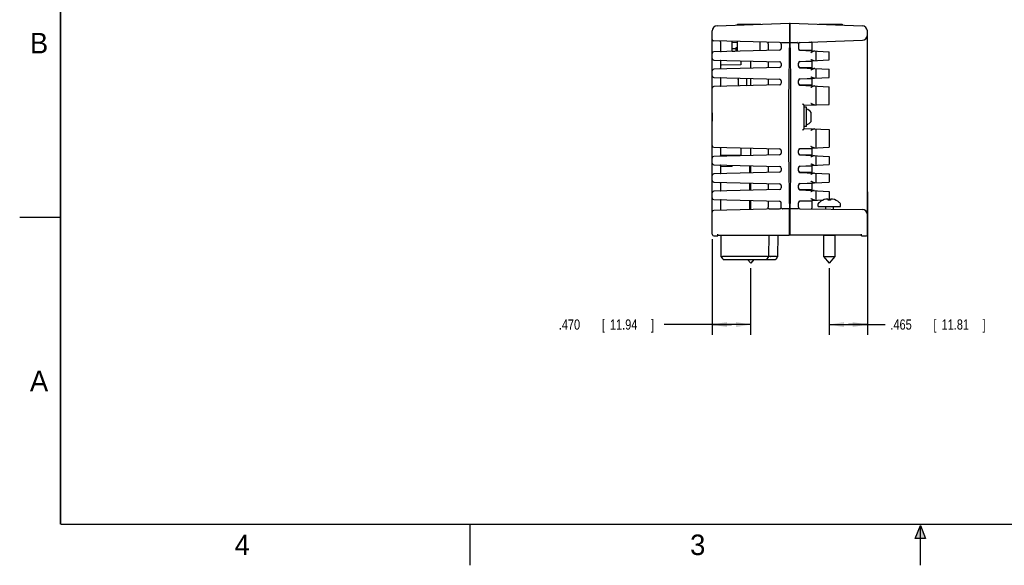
# Model space of a CAD drawing. Header units: inches. Extents: x 0 to 22, y 0 to 17.
# Tile 1 of 31: x 0 to 12, y 0 to 6.7. Entities that reach past the tile are written whole.
import ezdxf

# ---------------------------------------------------------------- set-up
doc = ezdxf.new("R2010")
doc.units = ezdxf.units.IN
doc.header["$LTSCALE"] = 1.21
doc.header["$MEASUREMENT"] = 0
doc.layers.get('0').update_dxf_attribs({"linetype": 'CONTINUOUS'})
doc.layers.add('DIMENSIONS', color=7, linetype='CONTINUOUS')
doc.styles.get("Standard").update_dxf_attribs({"font": 'txt', "width": 0.8})
doc.dimstyles.new('DIMSTYLE_1', dxfattribs={"dimtxt": 0.125, "dimasz": 0.18, "dimexe": 0.18, "dimexo": 0.0625, "dimgap": 0.09, "dimtad": 0, "dimtih": 1, "dimtoh": 1, "dimdec": 3, "dimzin": 4, "dimdsep": 46, "dimtxsty": 'STANDARD', "dimblk": '_FILLED', "dimblk1": '_FILLED', "dimblk2": '_FILLED', "dimcen": 0.09, "dimadec": 0, "dimazin": 0, "dimtp": 0.01, "dimtm": 0.01, "dimtfac": 1, "dimtdec": 3, "dimtofl": 0, "dimtmove": 0, "dimatfit": 3, "dimldrblk": '_FILLED', "dimfxl": 1, "dimtolj": 1, "dimtzin": 4, "dimarcsym": 0})

# ---------------------------------------------------------------- blocks, each defined once
blk = doc.blocks.new('_FILLED')
at = {"color": 0, "linetype": 'BYBLOCK'}
blk.add_solid([(0, 0), (-1, 0.174), (-1, -0.174)], dxfattribs=at)
blk = doc.blocks.new('*D5')
at = {"layer": 'DIMENSIONS', "color": 2, "linetype": 'CONTINUOUS'}
for p, q in [((10.352, 4.56), (10.352, 2.814)), ((9.887, 3.627), (9.887, 2.814)), ((9.887, 2.939), (10.12, 2.939)), ((10.352, 2.939), (10.12, 2.939)), ((10.12, 2.939), (10.571, 2.939))]:
    blk.add_line(p, q, dxfattribs=at)
at = {"layer": 'DIMENSIONS', "color": 2, "linetype": 'CONTINUOUS', "xscale": 0.18, "yscale": 0.18, "zscale": 0.18, "rotation": 180}
blk.add_blockref('_FILLED', (9.887, 2.939), dxfattribs=at)
at = {"layer": 'DIMENSIONS', "color": 2, "linetype": 'CONTINUOUS', "xscale": 0.18, "yscale": 0.18, "zscale": 0.18}
blk.add_blockref('_FILLED', (10.352, 2.939), dxfattribs=at)
at = {"layer": 'DIMENSIONS', "color": 2, "linetype": 'CONTINUOUS', "width": 0.8}
for s, p in [('[', (11.159, 2.877)), (']', (11.759, 2.877)), ('.465', (10.634, 2.877)), ('11.81', (11.259, 2.877))]:
    blk.add_text(s, height=0.125, dxfattribs=at).set_placement(p)
blk = doc.blocks.new('*D6')
at = {"layer": 'DIMENSIONS', "color": 2, "linetype": 'CONTINUOUS'}
for p, q in [((8.457, 3.98), (8.457, 2.814)), ((8.927, 3.627), (8.927, 2.814)), ((8.692, 2.939), (7.872, 2.939)), ((8.457, 2.939), (8.692, 2.939)), ((8.927, 2.939), (8.692, 2.939))]:
    blk.add_line(p, q, dxfattribs=at)
at = {"layer": 'DIMENSIONS', "color": 2, "linetype": 'CONTINUOUS', "xscale": 0.18, "yscale": 0.18, "zscale": 0.18, "rotation": 180}
blk.add_blockref('_FILLED', (8.457, 2.939), dxfattribs=at)
at = {"layer": 'DIMENSIONS', "color": 2, "linetype": 'CONTINUOUS', "xscale": 0.18, "yscale": 0.18, "zscale": 0.18}
blk.add_blockref('_FILLED', (8.927, 2.939), dxfattribs=at)
at = {"layer": 'DIMENSIONS', "color": 2, "linetype": 'CONTINUOUS', "width": 0.8}
for s, p in [('[', (7.109, 2.877)), (']', (7.709, 2.877)), ('.470', (6.584, 2.877)), ('11.94', (7.209, 2.877))]:
    blk.add_text(s, height=0.125, dxfattribs=at).set_placement(p)

msp = doc.modelspace()

# ---------------------------------------------------------------- hatches: boundary and pattern name
at = {"linetype": 'CONTINUOUS'}
msp.add_hatch(color=2, dxfattribs=at).paths.add_polyline_path([(10.9375, 0.3287), (11, 0.485), (11.0625, 0.3287)])

# ---------------------------------------------------------------- linework, layer by layer
at = {"color": 7, "linetype": 'CONTINUOUS'}
for p, q in [((8.5181, 6.5864), (9.3998, 6.6172)), ((9.3998, 6.6172), (9.3998, 6.3822)), ((9.3998, 6.6172), (9.4098, 6.6172)), ((9.4098, 6.3822), (9.4098, 6.6172)), ((9.4098, 6.6172), (10.2915, 6.5864)), ((8.4573, 4.0422), (8.4573, 6.5234)), ((8.7653, 6.595), (8.7653, 6.6072)), ((8.7653, 6.6072), (9.0507, 6.6072)), ((9.0507, 6.6072), (9.0507, 6.605)), ((9.3998, 6.6022), (9.4098, 6.6022)), ((9.3998, 6.552), (9.4098, 6.5522)), ((9.7589, 6.6072), (9.7589, 6.605)), ((9.7589, 6.6072), (10.0443, 6.6072)), ((10.0443, 6.6072), (10.0443, 6.595)), ((10.3523, 4.0322), (10.3523, 6.5234)), ((9.2802, 6.383), (8.4768, 6.4012)), ((8.5573, 6.3928), (8.5573, 6.2845)), ((8.7023, 6.2756), (8.7023, 6.3961)), ((8.7023, 6.386), (8.7653, 6.3827)), ((8.7653, 6.2772), (8.7653, 6.3947)), ((9.0409, 6.3884), (9.0409, 6.2845)), ((9.3141, 6.3824), (9.4098, 6.3822)), ((9.4098, 6.3822), (9.4956, 6.3824)), ((9.5291, 6.3828), (10.2915, 6.4095)), ((9.5312, 6.3829), (9.6709, 6.3861)), ((9.6742, 6.3779), (9.6742, 6.2803)), ((9.2803, 6.2907), (8.4768, 6.2697)), ((8.7023, 6.308), (8.7456, 6.308)), ((8.7023, 6.2765), (8.7357, 6.2765)), ((8.7456, 6.3158), (8.7456, 6.2767)), ((8.7653, 6.3158), (8.7456, 6.3158)), ((9.1404, 6.3678), (9.1404, 6.2871)), ((9.2998, 6.363), (9.2998, 6.3107)), ((9.5098, 6.3629), (9.5098, 6.3079)), ((9.5287, 6.288), (9.8873, 6.2692)), ((9.6744, 6.2869), (9.5293, 6.2907)), ((9.7223, 6.2778), (9.7223, 6.1605)), ((9.8873, 6.1692), (9.8873, 6.2692)), ((8.4768, 6.1687), (9.2803, 6.1476)), ((8.5573, 6.1588), (8.5573, 6.0709)), ((8.8073, 6.16), (8.8073, 6.1104)), ((8.9273, 6.0685), (8.9273, 6.1569)), ((9.1404, 6.1513), (9.1404, 6.0741)), ((9.5287, 6.1504), (9.8873, 6.1692)), ((9.6744, 6.1514), (9.5293, 6.1476)), ((9.6742, 6.158), (9.6742, 6.0673)), ((9.2803, 6.0777), (8.4768, 6.0567)), ((8.8073, 6.1104), (8.5671, 6.1062)), ((9.2998, 6.1276), (9.2998, 6.0977)), ((9.5098, 6.0949), (9.5098, 6.1304)), ((9.5287, 6.075), (9.8873, 6.0562)), ((9.6744, 6.0739), (9.5293, 6.0777)), ((9.7223, 6.0648), (9.7223, 5.9475)), ((9.8873, 5.9562), (9.8873, 6.0562)), ((8.4768, 5.9557), (9.2803, 5.9346)), ((8.5573, 5.9453), (8.5573, 5.8572)), ((8.7753, 5.9297), (8.7753, 5.8746)), ((8.8773, 5.9426), (8.8773, 5.8618)), ((8.9273, 5.8555), (8.9273, 5.9439)), ((9.1404, 5.9383), (9.1404, 5.8611)), ((9.2998, 5.9146), (9.2998, 5.8847)), ((9.5098, 5.8819), (9.5098, 5.9174)), ((9.5287, 5.9374), (9.8873, 5.9562)), ((9.6744, 5.9384), (9.5293, 5.9346)), ((9.6742, 5.945), (9.6742, 5.8543)), ((9.2803, 5.8647), (8.4768, 5.8437)), ((9.5287, 5.862), (9.8873, 5.8432)), ((9.6744, 5.8609), (9.5293, 5.8647)), ((9.7223, 5.8518), (9.7223, 5.6212)), ((9.8873, 5.6269), (9.8873, 5.8432)), ((9.5798, 5.6162), (9.8873, 5.6269)), ((9.5798, 5.3312), (9.5798, 5.6162)), ((9.5818, 5.5327), (9.5798, 5.5327)), ((9.5818, 5.3557), (9.5818, 5.5917)), ((9.6098, 5.5917), (9.5818, 5.5917)), ((9.6098, 5.3557), (9.6098, 5.5917)), ((9.5818, 5.4147), (9.5798, 5.4147)), ((9.6648, 5.4187), (9.6648, 5.5287)), ((9.5798, 5.3312), (9.8873, 5.3204)), ((9.6098, 5.3557), (9.5818, 5.3557)), ((9.7223, 5.3262), (9.7223, 5.0955)), ((9.8873, 5.3204), (9.8873, 5.1042)), ((8.4768, 5.1037), (9.2803, 5.0826)), ((8.5573, 5.0908), (8.5573, 5.0027)), ((8.8073, 5.095), (8.8073, 5.0105)), ((8.9273, 5.0035), (8.9273, 5.0919)), ((9.1404, 5.0863), (9.1404, 5.0091)), ((9.2998, 5.0626), (9.2998, 5.0327)), ((9.5098, 5.0299), (9.5098, 5.0654)), ((9.5287, 5.0854), (9.8873, 5.1042)), ((9.6744, 5.0864), (9.5293, 5.0826)), ((9.6742, 5.093), (9.6742, 5.0023)), ((9.2803, 5.0127), (8.4768, 4.9917)), ((8.5573, 5.0062), (8.8073, 5.0105)), ((9.5287, 5.01), (9.8873, 4.9912)), ((9.6744, 5.0089), (9.5293, 5.0127)), ((9.7223, 4.9998), (9.7223, 4.8825)), ((9.8873, 4.9912), (9.8873, 4.8912)), ((8.4768, 4.8907), (9.2803, 4.8696)), ((8.5573, 4.8772), (8.5573, 4.7891)), ((8.5573, 4.8697), (8.7023, 4.8722)), ((8.7023, 4.8848), (8.7023, 4.8722)), ((8.9142, 4.8792), (8.9142, 4.7901)), ((8.9273, 4.7905), (8.9273, 4.8789)), ((9.1404, 4.8733), (9.1404, 4.7961)), ((9.2998, 4.8496), (9.2998, 4.8197)), ((9.5098, 4.8169), (9.5098, 4.8524)), ((9.5287, 4.8724), (9.8873, 4.8912)), ((9.6744, 4.8734), (9.5293, 4.8696)), ((9.6742, 4.88), (9.6742, 4.7893)), ((9.2803, 4.7997), (8.4768, 4.7787)), ((9.5287, 4.797), (9.8873, 4.7782)), ((9.6744, 4.7959), (9.5293, 4.7997)), ((9.7223, 4.7868), (9.7223, 4.6695)), ((9.8873, 4.7782), (9.8873, 4.6782)), ((8.4768, 4.6777), (9.2803, 4.6566)), ((9.2803, 4.5867), (8.4768, 4.5657)), ((8.5573, 4.6635), (8.5573, 4.5755)), ((8.9142, 4.6662), (8.9142, 4.5771)), ((8.9273, 4.5775), (8.9273, 4.6659)), ((9.1404, 4.6603), (9.1404, 4.5831)), ((9.2998, 4.6366), (9.2998, 4.6067)), ((9.5098, 4.6039), (9.5098, 4.6394)), ((9.5287, 4.6594), (9.8873, 4.6782)), ((9.5287, 4.584), (9.8873, 4.5652)), ((9.6744, 4.6604), (9.5293, 4.6566)), ((9.6744, 4.5829), (9.5293, 4.5867)), ((9.6742, 4.667), (9.6742, 4.5763)), ((9.7223, 4.5738), (9.7223, 4.4565)), ((8.4768, 4.4647), (9.2803, 4.4436)), ((8.5573, 4.4498), (8.5573, 4.3415)), ((8.9142, 4.4532), (8.9142, 4.343)), ((8.9273, 4.3433), (8.9273, 4.4529)), ((9.5287, 4.4464), (9.8179, 4.4615)), ((9.6742, 4.454), (9.6742, 4.3607)), ((9.8733, 4.457), (9.8733, 4.4674)), ((9.8733, 4.4644), (9.8873, 4.4652)), ((9.8873, 4.5652), (9.8873, 4.4652)), ((9.9013, 4.4674), (9.9013, 4.457)), ((9.2802, 4.3514), (8.4768, 4.3331)), ((9.1404, 4.4473), (9.1404, 4.3708)), ((9.1541, 4.3509), (9.28, 4.352)), ((9.1923, 4.3512), (9.1923, 4.3494)), ((9.2998, 4.3714), (9.2998, 4.4236)), ((9.4098, 4.3522), (9.3141, 4.3519)), ((9.3998, 4.0322), (9.3998, 4.3522)), ((9.4959, 4.3519), (9.4098, 4.3522)), ((9.4098, 4.0322), (9.4098, 4.3522)), ((9.5098, 4.372), (9.5098, 4.4264)), ((9.6744, 4.4474), (9.5293, 4.4436)), ((9.5296, 4.352), (10.2898, 4.3454)), ((9.7523, 4.3792), (9.7523, 4.4131)), ((9.7523, 4.3792), (10.0223, 4.3792)), ((9.7569, 4.424), (9.7649, 4.4312)), ((9.7649, 4.4312), (9.7669, 4.4312)), ((9.8393, 4.3792), (9.8393, 4.3493)), ((9.9353, 4.3792), (9.9353, 4.3485)), ((10.0077, 4.4312), (10.0097, 4.4312)), ((10.0176, 4.424), (10.0097, 4.4312)), ((10.0223, 4.3792), (10.0223, 4.4131)), ((8.4773, 4.0222), (8.5271, 4.0222)), ((8.5271, 4.0222), (8.5275, 4.0422)), ((8.5273, 4.0322), (9.3998, 4.0322)), ((8.5676, 3.7715), (8.5653, 4.0322)), ((9.149, 3.7715), (9.1513, 4.0322)), ((9.259, 3.7715), (9.2613, 4.0322)), ((9.3998, 4.0823), (9.4098, 4.0822)), ((10.2823, 4.0322), (9.4098, 4.0322)), ((9.8183, 4.0292), (9.9563, 4.0292)), ((9.8183, 4.0292), (9.8183, 3.7685)), ((9.8393, 4.0322), (9.8393, 4.0292)), ((9.9353, 4.0322), (9.9353, 4.0292)), ((9.9563, 4.0292), (9.9563, 3.7685)), ((10.2825, 4.0222), (10.2821, 4.0422)), ((10.2825, 4.0222), (10.3423, 4.0222)), ((8.578, 3.7535), (8.5676, 3.7715)), ((9.129, 3.7715), (8.5876, 3.7715)), ((8.595, 3.7322), (9.2316, 3.7322)), ((8.8899, 3.7322), (8.9273, 3.6892)), ((8.9647, 3.7322), (8.9273, 3.6892)), ((9.1263, 3.7322), (9.149, 3.7715)), ((9.239, 3.7715), (9.169, 3.7715)), ((9.2486, 3.7535), (9.259, 3.7715)), ((9.8183, 3.7685), (9.9563, 3.7685)), ((9.8183, 3.7685), (9.8873, 3.6892)), ((9.9563, 3.7685), (9.8873, 3.6892))]:
    msp.add_line(p, q, dxfattribs=at)
at = {"color": 2, "linetype": 'CONTINUOUS'}
for p, q in [((0, 4.25), (0.5, 4.25)), ((5.5, 0), (5.5, 0.5)), ((10.9375, 0.3287), (11, 0.485)), ((11, 0.485), (11.0625, 0.3287)), ((11, 0), (11, 0.485)), ((11.0625, 0.3287), (10.9375, 0.3287))]:
    msp.add_line(p, q, dxfattribs=at)
at = {"color": 7, "linetype": 'CONTINUOUS', "const_width": 0.02}
for points in [[(0.5, 16.5), (0.5, 0.5)], [(0.5, 0.5), (21.5, 0.5)]]:
    msp.add_lwpolyline(points, dxfattribs=at)
at = {"color": 7, "linetype": 'CONTINUOUS'}
msp.add_lwpolyline([(8.4573, 5.522), (8.4576, 5.51), (8.4588, 5.4853), (8.4589, 5.4598), (8.4577, 5.4351), (8.4573, 5.4221)], dxfattribs=at)
for centre, radius, start, end in [((8.5203, 6.5234), 0.063, 92, 180), ((10.2893, 6.5234), 0.063, 0, 88), ((8.4773, 6.4212), 0.02, 180, 268.7), ((9.2798, 6.363), 0.02, 0, 88.7), ((60.906, 5.3672), 51.5162, 178.87106, 181.12894), ((-42.0965, 5.3672), 51.5162, 358.87106, 1.12894), ((9.5298, 6.3629), 0.02, 92, 180), ((10.2893, 6.4724), 0.063, 272, 360), ((8.4773, 6.2497), 0.02, 91.5, 180), ((9.2798, 6.3107), 0.02, 271.5, 360), ((9.5298, 6.3107), 0.02, 180, 268.5), ((9.5298, 6.3079), 0.02, 180, 267), ((8.4773, 6.1887), 0.02, 179.99922, 268.49998), ((9.2798, 6.1276), 0.02, 0, 88.5), ((9.5298, 6.1304), 0.02, 93, 180), ((9.5298, 6.1276), 0.02, 91.5, 180), ((8.4773, 6.0367), 0.02, 91.5, 180), ((8.5673, 6.0962), 0.01, 91, 180), ((9.2798, 6.0977), 0.02, 271.5, 360), ((9.5298, 6.0977), 0.02, 180, 268.5), ((9.5298, 6.0949), 0.02, 180, 267), ((8.4773, 5.9757), 0.02, 179.99985, 268.5), ((8.8673, 5.9426), 0.01, 0.0002, 15.21931), ((9.2798, 5.9146), 0.02, 0, 88.5), ((9.5298, 5.9174), 0.02, 93, 180), ((9.5298, 5.9146), 0.02, 91.5, 180), ((8.4773, 5.8237), 0.02, 91.5, 180), ((8.8673, 5.8618), 0.01, 309.41956, 360), ((9.2798, 5.8847), 0.02, 271.5, 360), ((9.5298, 5.8847), 0.02, 180, 268.5), ((9.5298, 5.8819), 0.02, 180, 267), ((9.5812, 5.4739), 0.1, 33.2373, 73.35699), ((9.5812, 5.4735), 0.1, 286.64301, 326.7627), ((8.4773, 5.1237), 0.02, 180.00042, 268.50001), ((9.2798, 5.0626), 0.02, 0, 88.5), ((9.5298, 5.0654), 0.02, 93, 180), ((9.5298, 5.0626), 0.02, 91.5, 180), ((8.4773, 4.9717), 0.02, 91.5, 180), ((9.2798, 5.0327), 0.02, 271.5, 360), ((9.5298, 5.0327), 0.02, 180, 268.5), ((9.5298, 5.0299), 0.02, 180, 267), ((8.4773, 4.9107), 0.02, 179.9994, 268.49998), ((9.2798, 4.8496), 0.02, 0, 88.5), ((9.2798, 4.8197), 0.02, 271.5, 360), ((9.5298, 4.8524), 0.02, 93, 180), ((9.5298, 4.8496), 0.02, 91.5, 180), ((9.5298, 4.8197), 0.02, 180, 268.5), ((9.5298, 4.8169), 0.02, 180, 267), ((8.4773, 4.7587), 0.02, 91.5, 180), ((8.4773, 4.6977), 0.02, 179.99946, 268.49999), ((9.2798, 4.6366), 0.02, 0, 88.5), ((9.2798, 4.6067), 0.02, 271.5, 360), ((9.5298, 4.6394), 0.02, 93, 180), ((9.5298, 4.6366), 0.02, 91.5, 180), ((9.5298, 4.6067), 0.02, 180, 268.5), ((9.5298, 4.6039), 0.02, 180, 267), ((8.4773, 4.5457), 0.02, 91.5, 180), ((8.4773, 4.4847), 0.02, 179.99952, 268.49999), ((9.8873, 4.2873), 0.1876, 102.66999, 129.91828), ((9.8873, 4.2873), 0.1876, 50.08172, 77.33001), ((8.4773, 4.3131), 0.02, 91.3, 180.00013), ((9.2798, 4.372), 0.02, 270.5, 360), ((9.2798, 4.3714), 0.02, 271.3, 360), ((9.2798, 4.4236), 0.02, 0, 88.5), ((9.5298, 4.4264), 0.02, 93, 180), ((9.5298, 4.4236), 0.02, 91.5, 180), ((9.5298, 4.372), 0.02, 180, 269.5), ((9.7673, 4.4131), 0.015, 133.64397, 180), ((10.0073, 4.4131), 0.015, 0, 46.35603), ((10.2893, 4.2824), 0.063, 359.99986, 89.5), ((8.4773, 4.0422), 0.02, 180, 270), ((10.3423, 4.0322), 0.01, 270, 360)]:
    msp.add_arc(centre, radius, start, end, dxfattribs=at)
for points, knots in [([(8.5573, 6.3928), (8.5573, 6.3934), (8.5573, 6.3945), (8.5575, 6.396), (8.5578, 6.3972), (8.5583, 6.3982), (8.5591, 6.3989), (8.5601, 6.3993), (8.5609, 6.3993), (8.5613, 6.3993)], [0, 0, 0, 0, 0.2034755, 0.3738025, 0.5152056, 0.6357561, 0.746082, 0.8625816, 1, 1, 1, 1]), ([(9.1404, 6.3678), (9.1404, 6.3685), (9.1404, 6.37), (9.1407, 6.3723), (9.1412, 6.3746), (9.1419, 6.3767), (9.1429, 6.3789), (9.144, 6.3808), (9.1453, 6.3827), (9.1469, 6.3843), (9.1482, 6.3854), (9.1491, 6.3859), (9.1493, 6.386)], [0, 0, 0, 0, 0.1074614, 0.2159525, 0.3242489, 0.4321655, 0.5407682, 0.6489662, 0.7559114, 0.8609465, 0.9615881, 1, 1, 1, 1]), ([(9.3122, 6.382), (9.3115, 6.3815), (9.31, 6.3806), (9.3079, 6.3793), (9.3059, 6.3782), (9.304, 6.3771), (9.3022, 6.3761), (9.3007, 6.3753), (9.2994, 6.3746), (9.2984, 6.3741), (9.2976, 6.3737), (9.2971, 6.3736), (9.2968, 6.3735), (9.2967, 6.3736)], [0, 0, 0, 0, 0.1459718, 0.2881519, 0.4227656, 0.5466429, 0.65942, 0.7587719, 0.8421385, 0.9081982, 0.9568433, 0.9871801, 1, 1, 1, 1]), ([(9.3122, 6.382), (9.3124, 6.3821), (9.3127, 6.3822), (9.3134, 6.3824), (9.3138, 6.3824), (9.3141, 6.3824)], [0, 0, 0, 0, 0.3025367, 0.6306656, 1, 1, 1, 1]), ([(9.4975, 6.382), (9.4973, 6.3821), (9.4969, 6.3822), (9.4963, 6.3824), (9.4959, 6.3824), (9.4956, 6.3824)], [0, 0, 0, 0, 0.3021085, 0.6301426, 1, 1, 1, 1]), ([(9.4975, 6.382), (9.4982, 6.3815), (9.4997, 6.3806), (9.5018, 6.3793), (9.5038, 6.3781), (9.5057, 6.377), (9.5074, 6.3761), (9.5089, 6.3752), (9.5102, 6.3745), (9.5113, 6.374), (9.5121, 6.3737), (9.5125, 6.3735), (9.5128, 6.3735), (9.5129, 6.3735)], [0, 0, 0, 0, 0.1459899, 0.288181, 0.4228005, 0.5466796, 0.6594539, 0.7588001, 0.8421597, 0.9082117, 0.956848, 0.9871738, 1, 1, 1, 1]), ([(9.6742, 6.3779), (9.6742, 6.3784), (9.6742, 6.3793), (9.674, 6.3807), (9.6736, 6.382), (9.6731, 6.3833), (9.6724, 6.3845), (9.6716, 6.3855), (9.6706, 6.3865), (9.6695, 6.3872), (9.6683, 6.3876), (9.6674, 6.3877), (9.667, 6.3877)], [0, 0, 0, 0, 0.1025363, 0.2056347, 0.3078987, 0.4105712, 0.5134277, 0.6154565, 0.71618, 0.813308, 0.9075396, 1, 1, 1, 1]), ([(8.5573, 6.2845), (8.5573, 6.2837), (8.5573, 6.2822), (8.5574, 6.2801), (8.5577, 6.2781), (8.5581, 6.2765), (8.5587, 6.2751), (8.5595, 6.2739), (8.5606, 6.273), (8.5619, 6.2724), (8.5636, 6.272), (8.5648, 6.272), (8.5655, 6.272)], [0, 0, 0, 0, 0.1370588, 0.2605372, 0.370067, 0.4674012, 0.5535896, 0.6325218, 0.7099385, 0.7920954, 0.8867654, 1, 1, 1, 1]), ([(9.7094, 6.2785), (9.7087, 6.2785), (9.7071, 6.2785), (9.7045, 6.278), (9.7015, 6.2772), (9.6981, 6.276), (9.6942, 6.2744), (9.6898, 6.2724), (9.6849, 6.27), (9.6796, 6.2673), (9.6738, 6.2643), (9.6677, 6.2611), (9.6636, 6.259), (9.6615, 6.2579)], [0, 0, 0, 0, 0.0409682, 0.0903348, 0.1490698, 0.2175141, 0.2973823, 0.3892889, 0.4932003, 0.6087498, 0.7334645, 0.8647608, 1, 1, 1, 1]), ([(8.5573, 6.1588), (8.5573, 6.1595), (8.5573, 6.1606), (8.5574, 6.1622), (8.5576, 6.1635), (8.5579, 6.1646), (8.5585, 6.1655), (8.5592, 6.1661), (8.5601, 6.1664), (8.5608, 6.1665), (8.5611, 6.1665)], [0, 0, 0, 0, 0.1900267, 0.3530942, 0.4901586, 0.6054351, 0.7036765, 0.7938953, 0.8891514, 1, 1, 1, 1]), ([(9.7041, 6.1596), (9.7031, 6.1595), (9.7008, 6.1596), (9.6975, 6.16), (9.694, 6.1608), (9.6904, 6.1619), (9.6866, 6.1631), (9.6826, 6.1647), (9.6781, 6.1666), (9.6732, 6.1688), (9.6676, 6.1715), (9.6636, 6.1735), (9.6615, 6.1745)], [0, 0, 0, 0, 0.0705237, 0.1452374, 0.2239448, 0.3062989, 0.3928264, 0.4863708, 0.5901612, 0.707698, 0.8432757, 1, 1, 1, 1]), ([(8.5648, 6.059), (8.5643, 6.059), (8.5634, 6.059), (8.5622, 6.0592), (8.561, 6.0596), (8.56, 6.0601), (8.5592, 6.0609), (8.5586, 6.0618), (8.5582, 6.0628), (8.5578, 6.0641), (8.5575, 6.0655), (8.5574, 6.0672), (8.5573, 6.069), (8.5573, 6.0702), (8.5573, 6.0709)], [0, 0, 0, 0, 0.0836488, 0.1637844, 0.2379465, 0.3056749, 0.3691068, 0.4330005, 0.5016502, 0.5792058, 0.6698491, 0.7732515, 0.8851803, 1, 1, 1, 1]), ([(9.7088, 6.0655), (9.708, 6.0656), (9.7062, 6.0655), (9.7033, 6.065), (9.6999, 6.064), (9.6959, 6.0626), (9.6914, 6.0607), (9.6864, 6.0584), (9.6807, 6.0556), (9.6746, 6.0525), (9.6682, 6.0491), (9.6638, 6.0468), (9.6615, 6.0457)], [0, 0, 0, 0, 0.0469389, 0.1040038, 0.1719929, 0.2523853, 0.346501, 0.454712, 0.5768612, 0.7107105, 0.8528295, 1, 1, 1, 1]), ([(8.5573, 5.9453), (8.5573, 5.9459), (8.5573, 5.9472), (8.5574, 5.9489), (8.5576, 5.9503), (8.558, 5.9515), (8.5586, 5.9524), (8.5594, 5.9531), (8.5604, 5.9534), (8.5612, 5.9535), (8.5616, 5.9534)], [0, 0, 0, 0, 0.187798, 0.3490419, 0.4846889, 0.5991641, 0.6974013, 0.7886084, 0.8859801, 1, 1, 1, 1]), ([(8.7753, 5.9292), (8.7753, 5.9302), (8.7761, 5.9322), (8.7765, 5.9351), (8.777, 5.9379), (8.7774, 5.9406), (8.7777, 5.9432), (8.778, 5.9456), (8.7782, 5.9471), (8.7782, 5.9478)], [0, 0, 0, 0, 0.1676218, 0.3219291, 0.4739316, 0.6209784, 0.7602318, 0.8884747, 1, 1, 1, 1]), ([(9.7049, 5.9466), (9.7038, 5.9466), (9.7016, 5.9466), (9.6983, 5.9471), (9.6947, 5.9479), (9.6911, 5.949), (9.6872, 5.9504), (9.6831, 5.952), (9.6785, 5.954), (9.6735, 5.9563), (9.6677, 5.9591), (9.6637, 5.9612), (9.6615, 5.9623)], [0, 0, 0, 0, 0.0682194, 0.1410615, 0.2185426, 0.3005928, 0.3877629, 0.4826178, 0.5880069, 0.7070005, 0.8434794, 1, 1, 1, 1]), ([(8.5642, 5.846), (8.5637, 5.846), (8.5629, 5.846), (8.5617, 5.8462), (8.5607, 5.8465), (8.5598, 5.8471), (8.5591, 5.8478), (8.5585, 5.8486), (8.5581, 5.8496), (8.5578, 5.8508), (8.5575, 5.8521), (8.5574, 5.8537), (8.5573, 5.8554), (8.5573, 5.8566), (8.5573, 5.8572)], [0, 0, 0, 0, 0.0824758, 0.1612131, 0.2340457, 0.3008034, 0.3636889, 0.4273974, 0.4961866, 0.5742077, 0.6656446, 0.7701418, 0.8834863, 1, 1, 1, 1]), ([(8.7753, 5.8746), (8.7753, 5.8736), (8.7758, 5.8716), (8.7761, 5.8685), (8.7765, 5.8655), (8.7768, 5.8626), (8.7771, 5.8599), (8.7773, 5.8575), (8.7775, 5.8553), (8.7776, 5.8535), (8.7777, 5.8523), (8.7777, 5.8517), (8.7777, 5.8516)], [0, 0, 0, 0, 0.1319346, 0.2682823, 0.3999948, 0.5254249, 0.6429074, 0.748909, 0.8417538, 0.9202449, 0.982494, 1, 1, 1, 1]), ([(9.7082, 5.8526), (9.7074, 5.8526), (9.7056, 5.8525), (9.7026, 5.8521), (9.6992, 5.8511), (9.6953, 5.8498), (9.6908, 5.848), (9.6858, 5.8457), (9.6803, 5.843), (9.6743, 5.84), (9.668, 5.8367), (9.6637, 5.8345), (9.6615, 5.8334)], [0, 0, 0, 0, 0.0483996, 0.1064192, 0.1756891, 0.256812, 0.351253, 0.4593017, 0.5807887, 0.7135199, 0.854278, 1, 1, 1, 1]), ([(9.5798, 5.6162), (9.5798, 5.6162), (9.5796, 5.6163), (9.5793, 5.6166), (9.5787, 5.6172), (9.5779, 5.6179), (9.5767, 5.619), (9.5753, 5.6203), (9.5736, 5.622), (9.5715, 5.624), (9.5691, 5.6263), (9.5664, 5.6289), (9.5635, 5.6317), (9.5615, 5.6336), (9.5605, 5.6346)], [0, 0, 0, 0, 0.0055017, 0.0221887, 0.0509957, 0.0932452, 0.1504253, 0.2236159, 0.3136261, 0.4215513, 0.5467626, 0.6876656, 0.8400919, 1, 1, 1, 1]), ([(9.706, 5.6206), (9.705, 5.6205), (9.7029, 5.6206), (9.6995, 5.6212), (9.6956, 5.6223), (9.6911, 5.6238), (9.6861, 5.6258), (9.6805, 5.6284), (9.6745, 5.6313), (9.6681, 5.6346), (9.6637, 5.6369), (9.6615, 5.6381)], [0, 0, 0, 0, 0.0591822, 0.1301441, 0.2139798, 0.3117517, 0.4244806, 0.5520403, 0.6928557, 0.8433241, 1, 1, 1, 1]), ([(9.5605, 5.3121), (9.5615, 5.313), (9.5635, 5.315), (9.5665, 5.3178), (9.5692, 5.3205), (9.5716, 5.3228), (9.5736, 5.3249), (9.5754, 5.3266), (9.5768, 5.328), (9.5779, 5.3291), (9.5788, 5.33), (9.5793, 5.3306), (9.5796, 5.3309), (9.5798, 5.3311), (9.5798, 5.3312)], [0, 0, 0, 0, 0.1580226, 0.3091574, 0.4492796, 0.5740228, 0.6817627, 0.7719178, 0.845537, 0.9032578, 0.9461323, 0.976131, 0.9939018, 1, 1, 1, 1]), ([(9.7066, 5.3267), (9.7058, 5.3268), (9.704, 5.3267), (9.701, 5.3262), (9.6976, 5.3254), (9.6937, 5.3241), (9.6894, 5.3224), (9.6845, 5.3203), (9.6792, 5.3177), (9.6736, 5.3149), (9.6676, 5.3118), (9.6636, 5.3096), (9.6615, 5.3085)], [0, 0, 0, 0, 0.051277, 0.1121296, 0.1835843, 0.2662435, 0.3613182, 0.4689686, 0.5890002, 0.7193608, 0.8572713, 1, 1, 1, 1]), ([(8.5573, 5.0908), (8.5573, 5.0916), (8.5573, 5.093), (8.5574, 5.095), (8.5577, 5.0967), (8.558, 5.0981), (8.5585, 5.0992), (8.5592, 5.1001), (8.5601, 5.1007), (8.5611, 5.1012), (8.5623, 5.1014), (8.5631, 5.1014), (8.5636, 5.1014)], [0, 0, 0, 0, 0.164855, 0.3034408, 0.4186804, 0.5160612, 0.6003742, 0.6762944, 0.7498168, 0.8265445, 0.9095066, 1, 1, 1, 1]), ([(9.7076, 5.0948), (9.7067, 5.0947), (9.7049, 5.0948), (9.702, 5.0952), (9.6985, 5.0961), (9.6946, 5.0974), (9.6902, 5.0991), (9.6853, 5.1013), (9.6798, 5.1039), (9.674, 5.1068), (9.6678, 5.11), (9.6636, 5.1121), (9.6615, 5.1132)], [0, 0, 0, 0, 0.0498811, 0.1091354, 0.1794405, 0.2612974, 0.3560584, 0.463938, 0.5847516, 0.7163569, 0.8557431, 1, 1, 1, 1]), ([(8.562, 4.9939), (8.5616, 4.9939), (8.5607, 4.9939), (8.5596, 4.9943), (8.5587, 4.995), (8.5581, 4.996), (8.5577, 4.9973), (8.5574, 4.9988), (8.5573, 5.0007), (8.5573, 5.002), (8.5573, 5.0027)], [0, 0, 0, 0, 0.1171279, 0.2165526, 0.3087422, 0.4070785, 0.5208183, 0.6550876, 0.8145151, 1, 1, 1, 1]), ([(9.7056, 5.0007), (9.7046, 5.0007), (9.7025, 5.0007), (9.6991, 5.0002), (9.6952, 4.9992), (9.6907, 4.9978), (9.6857, 4.9959), (9.6802, 4.9935), (9.6743, 4.9907), (9.668, 4.9876), (9.6637, 4.9855), (9.6615, 4.9843)], [0, 0, 0, 0, 0.0607111, 0.1329678, 0.2177615, 0.3161243, 0.4289378, 0.5560319, 0.6958305, 0.8449114, 1, 1, 1, 1]), ([(8.5573, 4.8772), (8.5573, 4.8777), (8.5573, 4.8788), (8.5574, 4.8805), (8.5575, 4.882), (8.5577, 4.8833), (8.558, 4.8845), (8.5584, 4.8855), (8.5589, 4.8864), (8.5596, 4.8872), (8.5605, 4.8878), (8.5616, 4.8882), (8.5629, 4.8884), (8.5637, 4.8884), (8.5642, 4.8884)], [0, 0, 0, 0, 0.1110466, 0.2188247, 0.3188187, 0.407581, 0.4848113, 0.554303, 0.6197633, 0.685068, 0.7548021, 0.8311077, 0.9137538, 1, 1, 1, 1]), ([(9.7082, 4.8818), (9.7074, 4.8817), (9.7056, 4.8818), (9.7026, 4.8823), (9.6992, 4.8832), (9.6953, 4.8846), (9.6908, 4.8864), (9.6858, 4.8886), (9.6803, 4.8913), (9.6743, 4.8943), (9.668, 4.8976), (9.6637, 4.8998), (9.6615, 4.9009)], [0, 0, 0, 0, 0.0483996, 0.1064192, 0.1756891, 0.256812, 0.351253, 0.4593017, 0.5807887, 0.7135199, 0.854278, 1, 1, 1, 1]), ([(8.5616, 4.7809), (8.5612, 4.7809), (8.5604, 4.7809), (8.5594, 4.7813), (8.5586, 4.7819), (8.558, 4.7829), (8.5576, 4.784), (8.5574, 4.7855), (8.5573, 4.7872), (8.5573, 4.7884), (8.5573, 4.7891)], [0, 0, 0, 0, 0.1140035, 0.2113383, 0.3025207, 0.4007591, 0.5151865, 0.6508304, 0.8121339, 1, 1, 1, 1]), ([(9.7049, 4.7877), (9.7038, 4.7878), (9.7016, 4.7877), (9.6983, 4.7872), (9.6947, 4.7864), (9.6911, 4.7853), (9.6872, 4.784), (9.6831, 4.7823), (9.6785, 4.7804), (9.6735, 4.778), (9.6677, 4.7752), (9.6637, 4.7732), (9.6615, 4.7721)], [0, 0, 0, 0, 0.0682194, 0.1410615, 0.2185426, 0.3005928, 0.3877629, 0.4826178, 0.5880069, 0.7070005, 0.8434794, 1, 1, 1, 1]), ([(8.5573, 4.6635), (8.5573, 4.6643), (8.5573, 4.6657), (8.5574, 4.6678), (8.5576, 4.6696), (8.558, 4.6711), (8.5586, 4.6725), (8.5593, 4.6736), (8.5603, 4.6744), (8.5616, 4.675), (8.5631, 4.6753), (8.5642, 4.6754), (8.5648, 4.6754)], [0, 0, 0, 0, 0.1393206, 0.2646243, 0.3756466, 0.4739714, 0.5606207, 0.6395651, 0.7163365, 0.7971111, 0.8898237, 1, 1, 1, 1]), ([(8.5611, 4.5679), (8.5608, 4.5679), (8.5601, 4.5679), (8.5592, 4.5682), (8.5585, 4.5688), (8.5579, 4.5697), (8.5576, 4.5708), (8.5574, 4.5721), (8.5573, 4.5737), (8.5573, 4.5749), (8.5573, 4.5755)], [0, 0, 0, 0, 0.1109183, 0.2061821, 0.2963785, 0.3945462, 0.5096762, 0.646687, 0.8098293, 1, 1, 1, 1]), ([(9.7088, 4.6688), (9.708, 4.6688), (9.7062, 4.6688), (9.7033, 4.6694), (9.6999, 4.6703), (9.6959, 4.6717), (9.6914, 4.6736), (9.6864, 4.676), (9.6807, 4.6788), (9.6746, 4.6819), (9.6682, 4.6853), (9.6638, 4.6875), (9.6615, 4.6887)], [0, 0, 0, 0, 0.0469389, 0.1040038, 0.1719929, 0.2523853, 0.346501, 0.454712, 0.5768612, 0.7107105, 0.8528295, 1, 1, 1, 1]), ([(9.7041, 4.5748), (9.7031, 4.5748), (9.7008, 4.5748), (9.6975, 4.5743), (9.694, 4.5735), (9.6904, 4.5725), (9.6866, 4.5712), (9.6826, 4.5697), (9.6781, 4.5678), (9.6732, 4.5656), (9.6676, 4.5629), (9.6636, 4.5609), (9.6615, 4.5598)], [0, 0, 0, 0, 0.0705237, 0.1452374, 0.2239448, 0.3062989, 0.3928264, 0.4863708, 0.5901612, 0.707698, 0.8432757, 1, 1, 1, 1]), ([(8.5655, 4.4623), (8.5648, 4.4624), (8.5636, 4.4623), (8.5619, 4.462), (8.5606, 4.4614), (8.5595, 4.4605), (8.5587, 4.4593), (8.5581, 4.4579), (8.5577, 4.4562), (8.5574, 4.4543), (8.5573, 4.4521), (8.5573, 4.4506), (8.5573, 4.4498)], [0, 0, 0, 0, 0.1132314, 0.2078085, 0.2899469, 0.3673347, 0.4461984, 0.532523, 0.6299536, 0.739511, 0.8629823, 1, 1, 1, 1]), ([(9.7094, 4.4559), (9.7087, 4.4558), (9.7071, 4.4559), (9.7045, 4.4563), (9.7015, 4.4571), (9.6981, 4.4583), (9.6942, 4.4599), (9.6898, 4.4619), (9.6849, 4.4643), (9.6796, 4.4671), (9.6738, 4.4701), (9.6677, 4.4732), (9.6636, 4.4753), (9.6615, 4.4764)], [0, 0, 0, 0, 0.0409682, 0.0903348, 0.1490698, 0.2175141, 0.2973823, 0.3892889, 0.4932003, 0.6087498, 0.7334645, 0.8647608, 1, 1, 1, 1]), ([(9.8583, 4.4717), (9.8573, 4.4716), (9.8553, 4.4714), (9.8522, 4.4711), (9.8492, 4.4708), (9.8472, 4.4705), (9.8461, 4.4703)], [0, 0, 0, 0, 0.24712, 0.4961582, 0.747089, 1, 1, 1, 1]), ([(9.8733, 4.4674), (9.8725, 4.4678), (9.871, 4.4685), (9.8687, 4.4693), (9.8665, 4.47), (9.8644, 4.4706), (9.8624, 4.471), (9.8603, 4.4714), (9.859, 4.4716), (9.8583, 4.4717)], [0, 0, 0, 0, 0.1675092, 0.320935, 0.4643564, 0.6015366, 0.7352055, 0.8673852, 1, 1, 1, 1]), ([(9.9012, 4.4565), (9.8989, 4.4567), (9.8943, 4.4569), (9.8873, 4.457), (9.8803, 4.4569), (9.8757, 4.4567), (9.8733, 4.4565)], [0, 0, 0, 0, 0.249921, 0.5, 0.750079, 1, 1, 1, 1]), ([(9.8733, 4.4565), (9.8733, 4.4566), (9.8733, 4.4567), (9.8733, 4.4568), (9.8733, 4.4569), (9.8733, 4.457)], [0, 0, 0, 0, 0.3345436, 0.6678394, 1, 1, 1, 1]), ([(9.9013, 4.457), (9.9013, 4.4569), (9.9013, 4.4568), (9.9013, 4.4567), (9.9012, 4.4566), (9.9012, 4.4565)], [0, 0, 0, 0, 0.3321607, 0.6654564, 1, 1, 1, 1]), ([(9.9163, 4.4717), (9.9156, 4.4716), (9.9142, 4.4714), (9.9122, 4.471), (9.9101, 4.4706), (9.9081, 4.47), (9.9059, 4.4693), (9.9036, 4.4685), (9.9021, 4.4678), (9.9013, 4.4674)], [0, 0, 0, 0, 0.1328509, 0.2651922, 0.3989614, 0.5362051, 0.6795524, 0.8327772, 1, 1, 1, 1]), ([(9.9284, 4.4703), (9.9274, 4.4705), (9.9254, 4.4708), (9.9223, 4.4711), (9.9193, 4.4714), (9.9173, 4.4716), (9.9163, 4.4717)], [0, 0, 0, 0, 0.2528858, 0.5038084, 0.7528563, 1, 1, 1, 1]), ([(8.5613, 4.335), (8.5609, 4.335), (8.5601, 4.3351), (8.5591, 4.3355), (8.5583, 4.3361), (8.5578, 4.3371), (8.5575, 4.3383), (8.5573, 4.3398), (8.5573, 4.3409), (8.5573, 4.3415)], [0, 0, 0, 0, 0.1374775, 0.2539631, 0.3642397, 0.4846783, 0.6259698, 0.7963601, 1, 1, 1, 1]), ([(9.1541, 4.3509), (9.1535, 4.3509), (9.1522, 4.351), (9.1504, 4.3517), (9.1486, 4.3527), (9.1469, 4.3541), (9.1454, 4.3557), (9.144, 4.3576), (9.1429, 4.3596), (9.1419, 4.3617), (9.1412, 4.364), (9.1407, 4.3662), (9.1404, 4.3685), (9.1404, 4.37), (9.1404, 4.3708)], [0, 0, 0, 0, 0.0695964, 0.1429332, 0.2203668, 0.3023191, 0.3879981, 0.4752616, 0.5634302, 0.651747, 0.7392748, 0.8268045, 0.91406, 1, 1, 1, 1]), ([(9.3122, 4.3524), (9.3115, 4.3528), (9.31, 4.3537), (9.3079, 4.355), (9.3059, 4.3562), (9.304, 4.3573), (9.3022, 4.3582), (9.3007, 4.3591), (9.2994, 4.3598), (9.2984, 4.3603), (9.2976, 4.3606), (9.2971, 4.3608), (9.2968, 4.3608), (9.2967, 4.3607)], [0, 0, 0, 0, 0.145958, 0.2881268, 0.4227316, 0.5466018, 0.6593732, 0.758721, 0.8420851, 0.9081433, 0.9567874, 0.9871158, 1, 1, 1, 1]), ([(9.3122, 4.3524), (9.3124, 4.3523), (9.3127, 4.3521), (9.3134, 4.3519), (9.3138, 4.3519), (9.3141, 4.3519)], [0, 0, 0, 0, 0.3025847, 0.6307192, 1, 1, 1, 1]), ([(9.4978, 4.3524), (9.4977, 4.3523), (9.4973, 4.3521), (9.4966, 4.3519), (9.4962, 4.3519), (9.4959, 4.3519)], [0, 0, 0, 0, 0.3002936, 0.6281494, 1, 1, 1, 1]), ([(9.4978, 4.3524), (9.4986, 4.3529), (9.5, 4.3538), (9.5021, 4.3551), (9.5041, 4.3563), (9.5059, 4.3575), (9.5076, 4.3585), (9.5091, 4.3593), (9.5104, 4.36), (9.5114, 4.3605), (9.5122, 4.3609), (9.5127, 4.3611), (9.513, 4.3611), (9.513, 4.3611)], [0, 0, 0, 0, 0.1460959, 0.2883554, 0.4230137, 0.5469102, 0.6596817, 0.7590094, 0.8423414, 0.9083588, 0.9569479, 0.9871926, 1, 1, 1, 1]), ([(9.667, 4.3508), (9.6674, 4.3508), (9.6683, 4.3509), (9.6695, 4.3514), (9.6706, 4.3521), (9.6716, 4.353), (9.6724, 4.3541), (9.6731, 4.3554), (9.6736, 4.3567), (9.674, 4.358), (9.6742, 4.3594), (9.6742, 4.3603), (9.6742, 4.3607)], [0, 0, 0, 0, 0.091493, 0.1856105, 0.2831932, 0.3846634, 0.4874912, 0.5909797, 0.6939889, 0.7962167, 0.8987225, 1, 1, 1, 1]), ([(8.5677, 3.7713), (8.5679, 3.771), (8.5683, 3.7706), (8.5692, 3.7702), (8.5703, 3.7699), (8.5718, 3.7698), (8.5735, 3.7697), (8.5755, 3.7698), (8.5776, 3.77), (8.58, 3.7703), (8.5825, 3.7707), (8.5842, 3.7711), (8.585, 3.7713)], [0, 0, 0, 0, 0.0418756, 0.0953189, 0.1627216, 0.2452239, 0.3419132, 0.4520555, 0.5747322, 0.7076496, 0.8502844, 1, 1, 1, 1]), ([(8.578, 3.7535), (8.5793, 3.7512), (8.582, 3.747), (8.5863, 3.7412), (8.5906, 3.7363), (8.5935, 3.7334), (8.595, 3.7322)], [0, 0, 0, 0, 0.2867341, 0.5516483, 0.7907292, 1, 1, 1, 1]), ([(8.5876, 3.7715), (8.5873, 3.7715), (8.5867, 3.7715), (8.5859, 3.7714), (8.5853, 3.7713), (8.585, 3.7713)], [0, 0, 0, 0, 0.3292155, 0.6613845, 1, 1, 1, 1]), ([(9.1315, 3.7713), (9.1313, 3.7713), (9.1307, 3.7714), (9.1299, 3.7715), (9.1293, 3.7715), (9.129, 3.7715)], [0, 0, 0, 0, 0.3386155, 0.6707845, 1, 1, 1, 1]), ([(9.1315, 3.7713), (9.1324, 3.7711), (9.1341, 3.7707), (9.1366, 3.7703), (9.1389, 3.77), (9.1411, 3.7698), (9.1431, 3.7697), (9.1448, 3.7698), (9.1462, 3.7699), (9.1474, 3.7702), (9.1483, 3.7706), (9.1487, 3.771), (9.1489, 3.7713)], [0, 0, 0, 0, 0.1497156, 0.2923504, 0.4252678, 0.5479445, 0.6580868, 0.7547761, 0.8372784, 0.9046811, 0.9581244, 1, 1, 1, 1]), ([(9.1492, 3.7718), (9.1493, 3.772), (9.1497, 3.7724), (9.1506, 3.7728), (9.1518, 3.7731), (9.1533, 3.7733), (9.1543, 3.7733), (9.1549, 3.7733)], [0, 0, 0, 0, 0.1224742, 0.2787811, 0.475915, 0.7172112, 1, 1, 1, 1]), ([(9.1549, 3.7733), (9.1555, 3.7733), (9.1569, 3.7733), (9.1591, 3.7731), (9.1614, 3.7728), (9.1639, 3.7724), (9.1656, 3.772), (9.1665, 3.7718)], [0, 0, 0, 0, 0.1673674, 0.3537817, 0.5557571, 0.7724988, 1, 1, 1, 1]), ([(9.1665, 3.7718), (9.1668, 3.7718), (9.1673, 3.7716), (9.1682, 3.7716), (9.1687, 3.7715), (9.169, 3.7715)], [0, 0, 0, 0, 0.3386155, 0.6707845, 1, 1, 1, 1]), ([(9.2486, 3.7535), (9.2473, 3.7512), (9.2446, 3.747), (9.2403, 3.7412), (9.236, 3.7363), (9.2331, 3.7334), (9.2316, 3.7322)], [0, 0, 0, 0, 0.2867341, 0.5516483, 0.7907292, 1, 1, 1, 1]), ([(9.2415, 3.7713), (9.2413, 3.7713), (9.2407, 3.7714), (9.2399, 3.7715), (9.2393, 3.7715), (9.239, 3.7715)], [0, 0, 0, 0, 0.3386155, 0.6707845, 1, 1, 1, 1]), ([(9.2415, 3.7713), (9.2424, 3.7711), (9.2441, 3.7707), (9.2466, 3.7703), (9.2489, 3.77), (9.2511, 3.7698), (9.2531, 3.7697), (9.2548, 3.7698), (9.2562, 3.7699), (9.2574, 3.7702), (9.2583, 3.7706), (9.2587, 3.771), (9.2589, 3.7713)], [0, 0, 0, 0, 0.1497156, 0.2923504, 0.4252678, 0.5479445, 0.6580868, 0.7547761, 0.8372784, 0.9046811, 0.9581244, 1, 1, 1, 1])]:
    msp.add_open_spline(points, degree=3, knots=knots, dxfattribs=at)

# ---------------------------------------------------------------- texts
at = {"color": 2, "linetype": 'CONTINUOUS'}
for s, p in [('B', (0.125, 6.25)), ('A', (0.125, 2.125)), ('4', (2.625, 0.125)), ('3', (8.1875, 0.125))]:
    msp.add_text(s, height=0.25, dxfattribs=at).set_placement(p)

# ---------------------------------------------------------------- dimensions: what is measured, and where the dimension line sits
at = {"layer": 'DIMENSIONS', "color": 2, "linetype": 'CONTINUOUS'}
for base, p1, p2, picture, middle in [((10.3523, 2.9392), (9.8873, 3.6267), (10.3523, 4.5597), '*D5', (11.2461, 2.9392)), ((8.9273, 2.9392), (8.4573, 3.9797), (8.9273, 3.6267), '*D6', (7.1967, 2.9392))]:
    dim = msp.add_linear_dim(base=base, p1=p1, p2=p2, dimstyle='DIMSTYLE_1', dxfattribs=at)
    dim.commit()
    dim.dimension.update_dxf_attribs({"geometry": picture, "text_midpoint": middle, "dimtype": 160})

doc.saveas('drawing.dxf')
